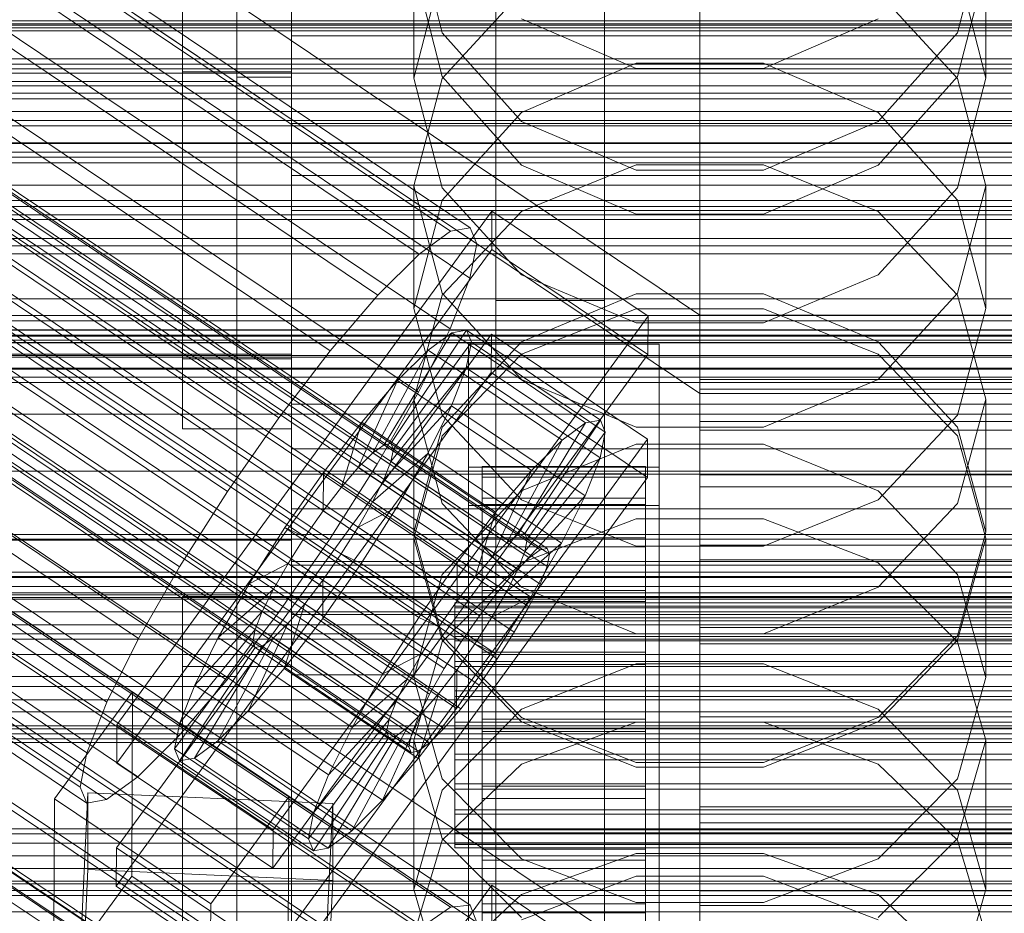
# Model space of a CAD drawing. Header units: millimetres. Extents: x -4395 to 65662, y -65530 to 6847.
# Tile 253 of 256: x -180 to -108, y -34516 to -34450. Entities that reach past the tile are written whole.
import ezdxf

# ---------------------------------------------------------------- set-up
doc = ezdxf.new("R2010")
doc.units = ezdxf.units.MM
for name, color, linetype, lineweight in [('COTAS_O', 1, 'Continuous', 0), ('COTAS_P', 1, 'Continuous', 0), ('frontal_briquetadora', 7, 'Continuous', 0), ('frontal_C01', 7, 'Continuous', 0), ('frontal_C02', 7, 'Continuous', 0), ('frontal_C03', 7, 'Continuous', 0), ('frontal_C04', 7, 'Continuous', 0), ('frontal_mezcladora', 7, 'Continuous', 0), ('frontal_tolva', 7, 'Continuous', 0)]:
    doc.layers.add(name, color=color, linetype=linetype, lineweight=lineweight)
doc.dimstyles.new('R19_100', dxfattribs={"dimtxt": 250, "dimasz": 150, "dimexe": 150, "dimexo": 80, "dimgap": 100, "dimtad": 1, "dimtih": 1, "dimtoh": 1, "dimdsep": 46, "dimcen": 0.09, "dimadec": 0, "dimazin": 0, "dimtfac": 1, "dimtdec": 4, "dimtofl": 0, "dimtmove": 0, "dimatfit": 3, "dimfxl": 1, "dimtolj": 1, "dimtzin": 0, "dimarcsym": 0})

# ---------------------------------------------------------------- blocks, each defined once
blk = doc.blocks.new('DIM_R33_44')
at = {"layer": 'COTAS_P'}
for p, q in [((-150, -32200), (550, -32200)), ((550, -32200), (505, -32350)), ((550, -34800), (550, -32200)), ((550, -32200), (595, -32350)), ((550, -34800), (505, -34650)), ((550, -34800), (595, -34650)), ((-150, -34800), (550, -34800))]:
    blk.add_line(p, q, dxfattribs=at)
blk.add_text('2600 P', height=250, rotation=90, dxfattribs=at).set_placement((450, -33500))
blk = doc.blocks.new('DIM_R33_46')
at = {"layer": 'COTAS_O'}
for p, q in [((-650, -33700), (50, -33700)), ((50, -33700), (5, -33850)), ((50, -34900), (50, -33700)), ((50, -33700), (95, -33850)), ((50, -34900), (5, -34750)), ((50, -34900), (95, -34750)), ((-650, -34900), (50, -34900))]:
    blk.add_line(p, q, dxfattribs=at)
blk.add_text('1200 O', height=250, rotation=90, dxfattribs=at).set_placement((-50, -34300))
blk = doc.blocks.new('DIM_R33_47')
at = {"layer": 'COTAS_O'}
for p, q in [((-650, -34200), (-500, -34155)), ((650, -34200), (500, -34155)), ((-650, -34900), (-650, -34200)), ((-650, -34200), (650, -34200)), ((-650, -34200), (-500, -34245)), ((650, -34200), (500, -34245)), ((650, -34900), (650, -34200))]:
    blk.add_line(p, q, dxfattribs=at)
blk.add_text('1300 O', height=250, dxfattribs=at).set_placement((0, -34100))

msp = doc.modelspace()

# ---------------------------------------------------------------- linework, layer by layer
at = {"layer": 'frontal_briquetadora'}
for p, q in [((-164, -34410.477), (-164, -34454.149)), ((-160, -34454.149), (-160, -34410.477)), ((-160, -34434.477), (-160, -34478.149)), ((-160, -34483.291), (-160, -34439.62)), ((-160, -34450.299), (-160, -34441.272)), ((-160, -34442.962), (-160, -34453.421)), ((-148.92, -34450.901), (-151, -34442.708)), ((-109, -34442.708), (-111.08, -34450.901)), ((-164, -34474.477), (-164, -34444.477)), ((-160, -34474.477), (-160, -34444.477)), ((-151, -34445.996), (-151, -34454.221)), ((-148.92, -34454.101), (-151, -34445.996)), ((-109, -34445.996), (-111.08, -34454.101)), ((-109, -34445.996), (-109, -34454.221)), ((-148.92, -34446.067), (-151, -34454.221)), ((-109, -34454.221), (-111.08, -34446.067)), ((-160, -34447.187), (-160, -34464.816)), ((-160, -34447.745), (-160, -34465.36)), ((-148.92, -34454.234), (-143.093, -34447.906)), ((-116.907, -34447.906), (-111.08, -34454.234)), ((-168, -34474.822), (-168, -34448.619)), ((-168, -34448.619), (-168, -34453.761)), ((-164, -34454.477), (-164, -34448.477)), ((-164, -34492.29), (-164, -34448.619)), ((-160, -34465.903), (-160, -34448.302)), ((-160, -34458.171), (-160, -34448.416)), ((-160, -34448.619), (-160, -34492.29)), ((-160, -34448.619), (-160, -34474.822)), ((-160, -34453.761), (-160, -34448.619)), ((-160, -34464.401), (-160, -34450.299)), ((-143.093, -34449.855), (-134.673, -34453.52)), ((-125.327, -34453.52), (-116.907, -34449.855)), ((-160, -34453.453), (-160, -34450.877)), ((-160, -34450.877), (-160, -34455.143)), ((-143.094, -34457.404), (-148.92, -34450.901)), ((-111.08, -34450.901), (-116.906, -34457.404)), ((-160, -34451.11), (-160, -34483.291)), ((200, -34451.11), (-160, -34451.11)), ((-160, -34451.11), (-160, -34457.538)), ((-134.674, -34453.127), (-143.094, -34456.734)), ((-125.326, -34453.127), (-134.674, -34453.127)), ((-116.906, -34456.734), (-125.326, -34453.127)), ((-168, -34453.761), (-168, -34479.964)), ((-168, -34453.761), (-160, -34453.761)), ((-160, -34453.421), (-160, -34468.481)), ((-160, -34462.48), (-160, -34453.453)), ((-160, -34479.964), (-160, -34453.761)), ((-134.673, -34453.52), (-125.327, -34453.52)), ((-206, -34454.477), (-164, -34454.477)), ((-164, -34454.149), (-164, -34674)), ((-164, -34492.29), (-164, -34454.149)), ((-164, -34454.149), (-160, -34454.149)), ((-160, -34674), (-160, -34454.149)), ((-160, -34454.149), (-160, -34492.29)), ((-151, -34454.221), (-148.92, -34462.278)), ((-151, -34462.125), (-148.92, -34454.234)), ((-143.093, -34460.601), (-148.92, -34454.101)), ((-111.08, -34454.101), (-116.907, -34460.601)), ((-111.08, -34462.278), (-109, -34454.221)), ((-111.08, -34454.234), (-109, -34462.125)), ((-160, -34455.143), (-160, -34465.602)), ((-143.094, -34456.734), (-148.92, -34463.181)), ((-111.08, -34463.18), (-116.906, -34456.734)), ((-160, -34489.719), (-160, -34457.538)), ((-160, -34457.538), (200, -34457.538)), ((-134.674, -34460.988), (-143.094, -34457.404)), ((-116.906, -34457.404), (-125.326, -34460.988)), ((-160, -34472.77), (-160, -34458.171)), ((-134.673, -34460.596), (-143.093, -34464.004)), ((-134.673, -34464.208), (-143.093, -34460.601)), ((-125.326, -34460.988), (-134.674, -34460.988)), ((-125.327, -34460.596), (-134.673, -34460.596)), ((-116.907, -34464.004), (-125.327, -34460.596)), ((-116.907, -34460.601), (-125.327, -34464.208)), ((-160, -34461.368), (-160, -34489.719)), ((200, -34461.368), (-160, -34461.368)), ((-160, -34461.368), (-160, -34463.94)), ((-160, -34476.582), (-160, -34462.48)), ((-151, -34462.125), (-151, -34471.125)), ((-151, -34462.125), (-148.92, -34470.016)), ((-148.92, -34462.278), (-143.094, -34468.668)), ((-116.906, -34468.668), (-111.08, -34462.278)), ((-111.08, -34470.016), (-109, -34462.125)), ((-109, -34462.125), (-109, -34471.125)), ((-148.92, -34463.181), (-151, -34471.125)), ((-109, -34471.125), (-111.08, -34463.18)), ((-160, -34492.29), (-160, -34463.94)), ((-160, -34463.94), (200, -34463.94)), ((-143.093, -34464.004), (-148.92, -34470.145)), ((-111.08, -34470.145), (-116.907, -34464.004)), ((-160, -34481.433), (-160, -34464.401)), ((-160, -34464.816), (-160, -34481.959)), ((-125.327, -34464.208), (-134.673, -34464.208)), ((-160, -34465.36), (-160, -34482.486)), ((-160, -34465.602), (-160, -34480.662)), ((-160, -34483.013), (-160, -34465.903)), ((-160, -34468.481), (-160, -34485.849)), ((-143.094, -34468.668), (-134.674, -34472.188)), ((-125.326, -34472.188), (-116.906, -34468.668)), ((-148.92, -34470.145), (-151, -34477.803)), ((-148.92, -34470.016), (-143.093, -34476.344)), ((-143.094, -34473.572), (-134.674, -34470.06)), ((-134.674, -34470.06), (-125.326, -34470.06)), ((-125.326, -34470.06), (-116.906, -34473.572)), ((-116.907, -34476.344), (-111.08, -34470.016)), ((-109, -34477.803), (-111.08, -34470.145)), ((-148.92, -34478.964), (-151, -34471.125)), ((-143.093, -34474.485), (-134.673, -34471.151)), ((-134.673, -34471.151), (-125.327, -34471.151)), ((-125.327, -34471.151), (-116.907, -34474.485)), ((-109, -34471.125), (-111.08, -34478.964)), ((-160, -34489.991), (-160, -34472.77)), ((-134.674, -34472.188), (-125.326, -34472.188)), ((-148.92, -34479.841), (-143.094, -34473.572)), ((-116.906, -34473.572), (-111.08, -34479.841)), ((-210, -34474.477), (-160, -34474.477)), ((-168, -34479.964), (-168, -34474.822)), ((-168, -34474.822), (-160, -34474.822)), ((-164, -34474.477), (-160, -34474.477)), ((-160, -34474.822), (-160, -34479.964)), ((-148.92, -34480.494), (-143.093, -34474.485)), ((-116.907, -34474.485), (-111.08, -34480.494)), ((-143.093, -34476.344), (-134.673, -34479.856)), ((-125.327, -34479.856), (-116.907, -34476.344)), ((-160, -34493.614), (-160, -34476.582)), ((-151, -34477.803), (-151, -34487.557)), ((-151, -34477.803), (-148.92, -34485.461)), ((-111.08, -34485.461), (-109, -34477.803)), ((-109, -34477.803), (-109, -34487.557)), ((-160, -34478.149), (-160, -34698)), ((200, -34478.149), (-160, -34478.149)), ((-160, -34478.149), (-160, -34483.291)), ((-143.094, -34485.172), (-148.92, -34478.964)), ((-111.08, -34478.964), (-116.906, -34485.172)), ((-168, -34479.964), (-160, -34479.964)), ((-151, -34487.557), (-148.92, -34479.841)), ((-134.673, -34479.856), (-125.327, -34479.856)), ((-111.08, -34479.841), (-109, -34487.557)), ((-160, -34480.662), (-160, -34498.03)), ((-151, -34487.986), (-148.92, -34480.494)), ((-111.08, -34480.494), (-109, -34487.986)), ((-160, -34481.433), (200, -34481.433)), ((-160, -34498.801), (-160, -34481.433)), ((-134.674, -34481.091), (-143.094, -34484.534)), ((-125.326, -34481.091), (-134.674, -34481.091)), ((-116.906, -34484.534), (-125.326, -34481.091)), ((-160, -34481.959), (-160, -34498.57)), ((-160, -34482.486), (-160, -34499.08)), ((-160, -34499.589), (-160, -34483.013)), ((-160, -34703.142), (-160, -34483.291)), ((-160, -34483.291), (200, -34483.291)), ((-160, -34483.291), (-160, -34691.652)), ((-160, -34483.291), (-160, -34489.719)), ((-143.094, -34484.534), (-148.92, -34490.676)), ((-111.08, -34490.676), (-116.906, -34484.534)), ((-148.92, -34485.461), (-143.093, -34491.602)), ((-134.674, -34488.588), (-143.094, -34485.172)), ((-116.906, -34485.172), (-125.326, -34488.588)), ((-116.907, -34491.602), (-111.08, -34485.461)), ((-160, -34485.849), (200, -34485.849)), ((-160, -34485.849), (-160, -34502.881)), ((-143.093, -34489.803), (-134.673, -34486.586)), ((-134.673, -34486.586), (-125.327, -34486.586)), ((-125.327, -34486.586), (-116.907, -34489.803)), ((-148.92, -34495.158), (-151, -34487.557)), ((-109, -34487.557), (-111.08, -34495.158)), ((-210, -34488.149), (-160, -34488.149)), ((-164, -34488.149), (-160, -34488.149)), ((-164, -34518.149), (-164, -34488.149)), ((-160, -34518.149), (-160, -34488.149)), ((-151, -34487.986), (-151, -34498.23)), ((-148.92, -34495.478), (-151, -34487.986)), ((-125.326, -34488.588), (-134.674, -34488.588)), ((-109, -34487.986), (-111.08, -34495.478)), ((-109, -34487.986), (-109, -34498.23)), ((-160, -34698.08), (-160, -34489.719)), ((-160, -34489.719), (200, -34489.719)), ((-160, -34489.719), (-160, -34692.717)), ((-160, -34489.719), (-160, -34492.29)), ((-160, -34489.991), (200, -34489.991)), ((-160, -34489.991), (-160, -34507.212)), ((-148.92, -34495.6), (-143.093, -34489.803)), ((-116.907, -34489.803), (-111.08, -34495.6)), ((-148.92, -34490.676), (-151, -34498.23)), ((-109, -34498.23), (-111.08, -34490.676)), ((-206, -34492.149), (-164, -34492.149)), ((-168, -34689.16), (-168, -34492.29)), ((-168, -34492.29), (-168, -34497.432)), ((-160, -34492.29), (-168, -34492.29)), ((-164, -34498.149), (-164, -34492.149)), ((-164, -34695.288), (-164, -34492.29)), ((-160, -34492.29), (-164, -34492.29)), ((-160, -34695.288), (-160, -34492.29)), ((-160, -34492.29), (200, -34492.29)), ((-160, -34492.29), (-160, -34689.16)), ((-160, -34497.432), (-160, -34492.29)), ((-143.093, -34491.602), (-134.673, -34495.01)), ((-125.327, -34495.01), (-116.907, -34491.602)), ((-160, -34493.614), (200, -34493.614)), ((-160, -34510.982), (-160, -34493.614)), ((-143.094, -34501.17), (-148.92, -34495.158)), ((-134.673, -34495.01), (-125.327, -34495.01)), ((-111.08, -34495.158), (-116.906, -34501.17)), ((-151, -34502.829), (-148.92, -34495.6)), ((-143.093, -34501.486), (-148.92, -34495.478)), ((-111.08, -34495.478), (-116.907, -34501.486)), ((-111.08, -34495.6), (-109, -34502.829)), ((-134.674, -34497.219), (-143.094, -34500.552)), ((-125.326, -34497.219), (-134.674, -34497.219)), ((-116.906, -34500.552), (-125.326, -34497.219)), ((-168, -34497.432), (-168, -34694.302)), ((-168, -34497.432), (-160, -34497.432)), ((-160, -34694.302), (-160, -34497.432)), ((-160, -34498.03), (200, -34498.03)), ((-160, -34498.03), (-160, -34515.062)), ((-206, -34498.149), (-164, -34498.149)), ((-160, -34498.57), (-160, -34514.607)), ((-160, -34513.861), (-160, -34498.801)), ((-151, -34498.23), (-148.92, -34505.662)), ((-111.08, -34505.662), (-109, -34498.23)), ((-160, -34499.08), (-160, -34515.099)), ((-160, -34515.589), (-160, -34499.589)), ((-143.094, -34500.552), (-148.92, -34506.493)), ((-111.08, -34506.493), (-116.906, -34500.552)), ((-134.674, -34504.474), (-143.094, -34501.17)), ((-134.673, -34504.82), (-143.093, -34501.486)), ((-134.673, -34501.512), (-143.093, -34504.604)), ((-125.327, -34501.512), (-134.673, -34501.512)), ((-116.907, -34501.486), (-125.327, -34504.82)), ((-116.907, -34504.604), (-125.327, -34501.512)), ((-116.906, -34501.17), (-125.326, -34504.474)), ((-160, -34502.881), (-160, -34516.984)), ((-151, -34502.829), (-151, -34513.787)), ((-151, -34502.829), (-148.92, -34510.058)), ((-111.08, -34510.058), (-109, -34502.829)), ((-109, -34502.829), (-109, -34513.787)), ((-125.326, -34504.474), (-134.674, -34504.474)), ((-143.093, -34504.604), (-148.92, -34510.176)), ((-125.327, -34504.82), (-134.673, -34504.82)), ((-111.08, -34510.176), (-116.907, -34504.604)), ((-148.92, -34505.662), (-143.094, -34511.534)), ((-116.906, -34511.534), (-111.08, -34505.662)), ((-148.92, -34506.493), (-151, -34513.787)), ((-109, -34513.787), (-111.08, -34506.493)), ((-160, -34507.212), (-160, -34521.811)), ((-148.92, -34510.176), (-151, -34517.123)), ((-148.92, -34510.058), (-143.093, -34515.855)), ((-116.907, -34515.855), (-111.08, -34510.058)), ((-109, -34517.123), (-111.08, -34510.176)), ((-160, -34526.043), (-160, -34510.982)), ((-143.094, -34511.534), (-134.674, -34514.76)), ((-143.093, -34514.166), (-134.673, -34511.161)), ((-134.673, -34511.161), (-125.327, -34511.161)), ((-125.327, -34511.161), (-116.907, -34514.166)), ((-125.326, -34514.76), (-116.906, -34511.534)), ((-143.094, -34516.027), (-134.674, -34512.811)), ((-134.674, -34512.811), (-125.326, -34512.811)), ((-125.326, -34512.811), (-116.906, -34516.027)), ((-160, -34524.321), (-160, -34513.861)), ((-148.92, -34520.952), (-151, -34513.787)), ((-109, -34513.787), (-111.08, -34520.952)), ((-160, -34514.607), (-160, -34530.029)), ((-148.92, -34519.58), (-143.093, -34514.166)), ((-116.907, -34514.166), (-111.08, -34519.58)), ((-160, -34515.062), (-160, -34529.165)), ((-160, -34515.099), (-160, -34530.501)), ((-134.674, -34514.76), (-125.326, -34514.76))]:
    msp.add_line(p, q, dxfattribs=at)
at = {"layer": 'frontal_C01'}
for p, q in [((-130, -34471.612), (-130, -34196.607)), ((-130, -34202.366), (-130, -34477.371)), ((-332.629, -34341.595), (-148.32, -34465.464)), ((-331.181, -34341.33), (-146.872, -34465.2)), ((-330.692, -34342.506), (-146.383, -34466.375)), ((-334.938, -34343.281), (-150.629, -34467.151)), ((-355.53, -34345.158), (-141.731, -34488.847)), ((-355.017, -34345.064), (-141.218, -34488.753)), ((-354.844, -34345.481), (-141.045, -34489.169)), ((-331.197, -34345.041), (-146.887, -34468.911)), ((-356.348, -34345.756), (-142.549, -34489.444)), ((-357.415, -34346.817), (-143.617, -34490.505)), ((-355.022, -34346.379), (-141.224, -34490.068)), ((-337.95, -34346.275), (-153.641, -34470.144)), ((-355.541, -34347.698), (-141.742, -34491.387)), ((-358.659, -34348.268), (-144.861, -34491.956)), ((-332.659, -34348.764), (-148.35, -34472.633)), ((-356.363, -34349.348), (-142.565, -34493.037)), ((-146.196, -34493.7), (-359.995, -34350.012)), ((-341.461, -34350.372), (-157.152, -34474.241)), ((-357.434, -34351.216), (-143.635, -34494.905)), ((-361.332, -34351.928), (-147.533, -34495.617)), ((-358.68, -34353.176), (-144.881, -34496.864)), ((-334.981, -34353.42), (-150.672, -34477.289)), ((-362.578, -34353.887), (-148.779, -34497.576)), ((-360.017, -34355.092), (-146.218, -34498.781)), ((-160.922, -34479.161), (-345.231, -34355.292)), ((-363.648, -34355.756), (-149.85, -34499.444)), ((-361.352, -34356.836), (-147.554, -34500.524)), ((-364.471, -34357.405), (-150.672, -34501.094)), ((-362.596, -34358.287), (-148.798, -34501.976)), ((-364.989, -34358.724), (-151.191, -34502.413)), ((-338.003, -34358.692), (-153.694, -34482.562)), ((-365.168, -34359.623), (-151.369, -34503.311)), ((-364.482, -34359.946), (-150.683, -34503.634)), ((-363.664, -34359.348), (-149.865, -34503.036)), ((-364.995, -34360.039), (-151.196, -34503.728)), ((-349.002, -34360.701), (-164.693, -34484.571)), ((-341.52, -34364.222), (-157.211, -34488.091)), ((-352.519, -34366.23), (-168.21, -34490.1)), ((-345.291, -34369.631), (-160.982, -34493.5)), ((-355.541, -34371.503), (-171.232, -34495.372)), ((-349.061, -34374.551), (-164.752, -34498.421)), ((-357.863, -34376.159), (-173.554, -34500.028)), ((-352.572, -34378.648), (-168.263, -34502.517)), ((-359.326, -34379.882), (-175.016, -34503.751)), ((-355.584, -34381.642), (-171.275, -34505.511)), ((-359.83, -34382.417), (-175.521, -34506.286)), ((-359.341, -34383.593), (-175.032, -34507.462)), ((-357.893, -34383.328), (-173.584, -34507.197)), ((-130, -34471.612), (-228.298, -34405.548)), ((-228.298, -34411.307), (-130, -34477.371)), ((-172.809, -34501.696), (-145.277, -34463.985)), ((-145.289, -34466.808), (-145.277, -34463.985)), ((-145.277, -34463.985), (-133.809, -34471.692)), ((-150.629, -34467.151), (-148.32, -34465.464)), ((-148.32, -34465.464), (-146.872, -34465.2)), ((-146.872, -34465.2), (-146.383, -34466.375)), ((-145.289, -34466.808), (-172.821, -34504.519)), ((-146.383, -34466.375), (-146.887, -34468.911)), ((-133.821, -34474.515), (-145.289, -34466.808)), ((-153.641, -34470.144), (-150.629, -34467.151)), ((-146.887, -34468.911), (-148.35, -34472.633)), ((-157.152, -34474.241), (-153.641, -34470.144)), ((-133.809, -34471.692), (-161.341, -34509.404)), ((-133.809, -34471.692), (-133.821, -34474.515)), ((-130, -34746.617), (-130, -34471.612)), ((0, -34471.612), (-130, -34471.612)), ((-152.686, -34481.045), (-147.143, -34472.726)), ((-148.35, -34472.633), (-150.672, -34477.289)), ((-147.143, -34472.726), (-148.226, -34472.924)), ((-147.143, -34472.726), (-137.313, -34479.332)), ((-146.777, -34473.605), (-147.143, -34472.726)), ((-172.847, -34510.728), (-145.315, -34473.017)), ((-153.199, -34481.139), (-148.226, -34472.924)), ((-148.226, -34472.924), (-149.953, -34474.185)), ((-148.226, -34472.924), (-138.396, -34479.53)), ((-145.327, -34475.84), (-145.315, -34473.017)), ((-145.315, -34473.017), (-133.847, -34480.725)), ((-154.017, -34481.737), (-149.953, -34474.185)), ((-152.513, -34481.462), (-146.777, -34473.605)), ((-149.953, -34474.185), (-152.207, -34476.425)), ((-149.953, -34474.185), (-140.123, -34480.792)), ((-147.155, -34475.502), (-146.777, -34473.605)), ((-147, -34476.569), (-147, -34473.746)), ((-147, -34473.746), (-133, -34473.746)), ((-147, -34519.794), (-147, -34473.746)), ((-146.777, -34473.605), (-136.948, -34480.212)), ((-133, -34473.746), (-133, -34476.569)), ((-133, -34473.746), (-133, -34519.794)), ((-161.353, -34512.226), (-133.821, -34474.515)), ((-160.922, -34479.161), (-157.152, -34474.241)), ((-152.692, -34482.36), (-147.155, -34475.502)), ((-148.249, -34478.287), (-147.155, -34475.502)), ((-147.155, -34475.502), (-137.325, -34482.108)), ((-145.327, -34475.84), (-172.859, -34513.551)), ((-133.859, -34483.547), (-145.327, -34475.84)), ((-130, -34477.371), (-130, -34476.346)), ((-130, -34476.346), (-130, -34477.051)), ((-130, -34476.346), (130, -34476.346)), ((-155.085, -34482.797), (-152.207, -34476.425)), ((-152.207, -34476.425), (-154.833, -34479.489)), ((-152.207, -34476.425), (-142.377, -34483.031)), ((-133, -34476.569), (-147, -34476.569)), ((-147, -34476.569), (-147, -34522.617)), ((-133, -34522.617), (-133, -34476.569)), ((-130, -34477.051), (-130, -34479.438)), ((-130, -34477.051), (130, -34477.051)), ((-150.672, -34477.289), (-153.694, -34482.562)), ((-130, -34477.371), (-130, -34752.376)), ((-130, -34477.371), (0, -34477.371)), ((-130, -34480.057), (-130, -34477.371)), ((-130, -34477.371), (130, -34477.371)), ((-153.21, -34483.679), (-148.249, -34478.287)), ((-149.985, -34481.77), (-148.249, -34478.287)), ((-148.249, -34478.287), (-138.419, -34484.893)), ((-164.693, -34484.571), (-160.922, -34479.161)), ((-154.833, -34479.489), (-157.653, -34483.17)), ((-156.329, -34484.249), (-154.833, -34479.489)), ((-154.833, -34479.489), (-145.003, -34486.096)), ((-138.396, -34479.53), (-143.369, -34487.746)), ((-137.313, -34479.332), (-142.856, -34487.652)), ((-140.123, -34480.792), (-138.396, -34479.53)), ((-138.396, -34479.53), (-137.313, -34479.332)), ((-137.313, -34479.332), (-136.948, -34480.212)), ((-130, -34479.438), (-130, -34483.346)), ((-130, -34479.438), (130, -34479.438)), ((-133.847, -34480.725), (-161.379, -34518.436)), ((-136.948, -34480.212), (-142.683, -34488.068)), ((-136.948, -34480.212), (-137.325, -34482.108)), ((-133.847, -34480.725), (-133.859, -34483.547)), ((-130, -34484.22), (-130, -34480.057)), ((-130, -34480.057), (130, -34480.057)), ((-154.017, -34481.737), (-153.199, -34481.139)), ((-153.199, -34481.139), (-152.686, -34481.045)), ((-143.369, -34487.746), (-153.199, -34481.139)), ((-142.856, -34487.652), (-152.686, -34481.045)), ((-152.686, -34481.045), (-152.513, -34481.462)), ((-140.123, -34480.792), (-144.188, -34488.343)), ((-142.377, -34483.031), (-140.123, -34480.792)), ((-155.085, -34482.797), (-154.017, -34481.737)), ((-154.033, -34485.329), (-149.985, -34481.77)), ((-144.188, -34488.343), (-154.017, -34481.737)), ((-152.513, -34481.462), (-152.692, -34482.36)), ((-142.683, -34488.068), (-152.513, -34481.462)), ((-152.246, -34485.713), (-149.985, -34481.77)), ((-149.985, -34481.77), (-140.156, -34488.376)), ((-137.325, -34482.108), (-142.862, -34488.967)), ((-137.325, -34482.108), (-138.419, -34484.893)), ((-153.694, -34482.562), (-157.211, -34488.091)), ((-156.329, -34484.249), (-155.085, -34482.797)), ((-145.255, -34489.404), (-155.085, -34482.797)), ((-152.692, -34482.36), (-153.21, -34483.679)), ((-142.862, -34488.967), (-152.692, -34482.36)), ((-147, -34485.601), (-147, -34482.778)), ((-147, -34482.778), (-133, -34482.778)), ((-147, -34528.826), (-147, -34482.778)), ((-146, -34492.741), (-146, -34482.744)), ((-146, -34482.744), (-146, -34483.271)), ((-146, -34482.744), (-134, -34482.744)), ((-146, -34483.511), (-146, -34482.744)), ((-134, -34483.271), (-134, -34482.744)), ((-134, -34482.744), (-134, -34492.741)), ((-134, -34482.744), (-134, -34483.511)), ((-133, -34482.778), (-133, -34485.601)), ((-133, -34482.778), (-133, -34528.826)), ((-161.391, -34521.258), (-133.859, -34483.547)), ((-157.653, -34483.17), (-160.474, -34487.216)), ((-157.653, -34483.17), (-157.665, -34485.993)), ((-147.823, -34489.776), (-157.653, -34483.17)), ((-146, -34492.991), (-146, -34483.271)), ((-146, -34483.271), (-146, -34485.057)), ((-146, -34483.271), (-134, -34483.271)), ((-146, -34493.104), (-146, -34483.511)), ((-146, -34483.511), (-134, -34483.511)), ((-146, -34485.52), (-146, -34483.511)), ((-142.377, -34483.031), (-145.255, -34489.404)), ((-145.003, -34486.096), (-142.377, -34483.031)), ((-134, -34485.057), (-134, -34483.271)), ((-134, -34483.271), (-134, -34492.991)), ((-134, -34483.511), (-134, -34493.104)), ((-134, -34483.511), (-134, -34485.52)), ((-130, -34483.346), (-130, -34488.506)), ((-130, -34483.346), (130, -34483.346)), ((-157.665, -34485.993), (-156.329, -34484.249)), ((-146.499, -34490.855), (-156.329, -34484.249)), ((-153.21, -34483.679), (-154.033, -34485.329)), ((-143.38, -34490.286), (-153.21, -34483.679)), ((-130, -34489.577), (-130, -34484.22)), ((-130, -34484.22), (130, -34484.22)), ((-168.21, -34490.1), (-164.693, -34484.571)), ((-146, -34493.837), (-146, -34485.057)), ((-146, -34485.057), (-146, -34487.98)), ((-146, -34485.057), (-134, -34485.057)), ((-138.419, -34484.893), (-143.38, -34490.286)), ((-138.419, -34484.893), (-140.156, -34488.376)), ((-134, -34487.98), (-134, -34485.057)), ((-134, -34485.057), (-134, -34493.837)), ((-154.033, -34485.329), (-155.103, -34487.197)), ((-155.103, -34487.197), (-152.246, -34485.713)), ((-154.877, -34489.849), (-152.246, -34485.713)), ((-144.203, -34491.936), (-154.033, -34485.329)), ((-152.246, -34485.713), (-142.416, -34492.32)), ((-133, -34485.601), (-147, -34485.601)), ((-147, -34485.601), (-147, -34531.649)), ((-146, -34494.056), (-146, -34485.52)), ((-146, -34485.52), (-134, -34485.52)), ((-146, -34488.634), (-146, -34485.52)), ((-134, -34485.52), (-134, -34494.056)), ((-134, -34485.52), (-134, -34488.634)), ((-133, -34531.649), (-133, -34485.601)), ((-159.001, -34487.909), (-157.665, -34485.993)), ((-157.665, -34485.993), (-147.835, -34492.599)), ((-147.823, -34489.776), (-145.003, -34486.096)), ((-145.003, -34486.096), (-146.499, -34490.855)), ((-160.474, -34487.216), (-163.105, -34491.352)), ((-159.001, -34487.909), (-160.474, -34487.216)), ((-160.474, -34487.216), (-150.644, -34493.823)), ((-155.103, -34487.197), (-156.35, -34489.156)), ((-145.274, -34493.804), (-155.103, -34487.197)), ((-160.247, -34489.868), (-159.001, -34487.909)), ((-149.171, -34494.516), (-159.001, -34487.909)), ((-143.369, -34487.746), (-144.188, -34488.343)), ((-142.856, -34487.652), (-143.369, -34487.746)), ((-142.683, -34488.068), (-142.856, -34487.652)), ((-157.211, -34488.091), (-160.982, -34493.5)), ((-146, -34495.221), (-146, -34487.98)), ((-146, -34487.98), (-146, -34491.84)), ((-146, -34487.98), (-134, -34487.98)), ((-146, -34495.531), (-146, -34488.634)), ((-146, -34488.634), (-134, -34488.634)), ((-146, -34492.641), (-146, -34488.634)), ((-144.188, -34488.343), (-145.255, -34489.404)), ((-140.156, -34488.376), (-144.203, -34491.936)), ((-142.862, -34488.967), (-142.683, -34488.068)), ((-140.156, -34488.376), (-142.416, -34492.32)), ((-134, -34491.84), (-134, -34487.98)), ((-134, -34487.98), (-134, -34495.221)), ((-134, -34488.634), (-134, -34495.531)), ((-134, -34488.634), (-134, -34492.641)), ((-130, -34488.506), (-130, -34494.569)), ((-130, -34488.506), (130, -34488.506)), ((-156.35, -34489.156), (-157.686, -34491.073)), ((-156.35, -34489.156), (-154.877, -34489.849)), ((-146.52, -34495.763), (-156.35, -34489.156)), ((-145.255, -34489.404), (-146.499, -34490.855)), ((-143.38, -34490.286), (-142.862, -34488.967)), ((-142.549, -34489.444), (-141.731, -34488.847)), ((-141.731, -34488.847), (-141.218, -34488.753)), ((-141.045, -34489.169), (-141.224, -34490.068)), ((-141.218, -34488.753), (-141.045, -34489.169)), ((-171.232, -34495.372), (-168.21, -34490.1)), ((-160.247, -34489.868), (-163.105, -34491.352)), ((-161.318, -34491.736), (-160.247, -34489.868)), ((-150.417, -34496.475), (-160.247, -34489.868)), ((-157.698, -34493.896), (-154.877, -34489.849)), ((-154.877, -34489.849), (-145.047, -34496.456)), ((-150.644, -34493.823), (-147.823, -34489.776)), ((-147.835, -34492.599), (-147.823, -34489.776)), ((-143.617, -34490.505), (-142.549, -34489.444)), ((-141.224, -34490.068), (-141.742, -34491.387)), ((-130, -34495.763), (-130, -34489.577)), ((-130, -34489.577), (130, -34489.577)), ((-144.861, -34491.956), (-143.617, -34490.505)), ((-144.203, -34491.936), (-143.38, -34490.286)), ((-163.105, -34491.352), (-165.365, -34495.296)), ((-163.105, -34491.352), (-153.275, -34497.959)), ((-157.686, -34491.073), (-159.022, -34492.817)), ((-157.686, -34491.073), (-157.698, -34493.896)), ((-147.856, -34497.679), (-157.686, -34491.073)), ((-146.499, -34490.855), (-147.835, -34492.599)), ((-141.742, -34491.387), (-142.565, -34493.037)), ((-161.318, -34491.736), (-165.365, -34495.296)), ((-162.14, -34493.386), (-161.318, -34491.736)), ((-151.488, -34498.343), (-161.318, -34491.736)), ((-146.196, -34493.7), (-144.861, -34491.956)), ((-146, -34497.05), (-146, -34491.84)), ((-146, -34491.84), (-146, -34496.375)), ((-146, -34491.84), (-134, -34491.84)), ((-145.274, -34493.804), (-144.203, -34491.936)), ((-134, -34496.375), (-134, -34491.84)), ((-134, -34491.84), (-134, -34497.05)), ((-159.022, -34492.817), (-160.518, -34497.576)), ((-159.022, -34492.817), (-160.266, -34494.268)), ((-149.192, -34499.423), (-159.022, -34492.817)), ((-147.835, -34492.599), (-149.171, -34494.516)), ((-148, -34493.104), (-148, -34492.741)), ((-148, -34492.741), (-148, -34492.991)), ((-148, -34492.741), (148, -34492.741)), ((-148, -34492.991), (-148, -34493.837)), ((-148, -34492.991), (148, -34492.991)), ((-146, -34497.429), (-146, -34492.641)), ((-146, -34492.641), (-134, -34492.641)), ((-146, -34497.269), (-146, -34492.641)), ((-146, -34492.991), (-146, -34492.741)), ((-134, -34492.741), (-146, -34492.741)), ((-146, -34492.741), (-146, -34493.104)), ((-146, -34493.837), (-146, -34492.991)), ((-134, -34492.991), (-146, -34492.991)), ((-142.416, -34492.32), (-145.274, -34493.804)), ((-142.416, -34492.32), (-145.047, -34496.456)), ((-134, -34492.641), (-134, -34497.429)), ((-134, -34492.641), (-134, -34497.269)), ((-134, -34492.741), (-134, -34492.991)), ((-134, -34493.104), (-134, -34492.741)), ((-134, -34492.991), (-134, -34493.837)), ((-162.14, -34493.386), (-167.102, -34498.779)), ((-160.982, -34493.5), (-164.752, -34498.421)), ((-162.659, -34494.705), (-162.14, -34493.386)), ((-152.311, -34499.993), (-162.14, -34493.386)), ((-148, -34494.056), (-148, -34493.104)), ((-148, -34493.104), (148, -34493.104)), ((-147.533, -34495.617), (-146.196, -34493.7)), ((-134, -34493.104), (-146, -34493.104)), ((-146, -34493.104), (-146, -34494.056)), ((-142.565, -34493.037), (-143.635, -34494.905)), ((-134, -34494.056), (-134, -34493.104)), ((-160.266, -34494.268), (-163.144, -34500.641)), ((-160.266, -34494.268), (-161.333, -34495.329)), ((-160.518, -34497.576), (-157.698, -34493.896)), ((-150.436, -34500.875), (-160.266, -34494.268)), ((-157.698, -34493.896), (-147.868, -34500.502)), ((-153.275, -34497.959), (-150.644, -34493.823)), ((-150.644, -34493.823), (-149.171, -34494.516)), ((-148, -34493.837), (-148, -34495.221)), ((-148, -34493.837), (148, -34493.837)), ((-148, -34495.531), (-148, -34494.056)), ((-148, -34494.056), (148, -34494.056)), ((-146.52, -34495.763), (-145.274, -34493.804)), ((-146, -34495.221), (-146, -34493.837)), ((-134, -34493.837), (-146, -34493.837)), ((-134, -34494.056), (-146, -34494.056)), ((-146, -34494.056), (-146, -34495.531)), ((-134, -34493.837), (-134, -34495.221)), ((-134, -34495.531), (-134, -34494.056)), ((-162.659, -34494.705), (-168.196, -34501.564)), ((-162.837, -34495.604), (-162.659, -34494.705)), ((-152.829, -34501.312), (-162.659, -34494.705)), ((-149.171, -34494.516), (-150.417, -34496.475)), ((-143.635, -34494.905), (-144.881, -34496.864)), ((-130, -34494.569), (-130, -34501.12)), ((130, -34494.569), (-130, -34494.569)), ((-173.554, -34500.028), (-171.232, -34495.372)), ((-162.837, -34495.604), (-168.573, -34503.46)), ((-165.365, -34495.296), (-167.102, -34498.779)), ((-161.333, -34495.329), (-165.397, -34502.88)), ((-165.365, -34495.296), (-155.535, -34501.902)), ((-162.664, -34496.02), (-162.837, -34495.604)), ((-153.008, -34502.21), (-162.837, -34495.604)), ((-161.333, -34495.329), (-162.151, -34495.927)), ((-151.503, -34501.935), (-161.333, -34495.329)), ((-148.779, -34497.576), (-147.533, -34495.617)), ((-148, -34495.221), (-148, -34497.05)), ((-148, -34495.221), (148, -34495.221)), ((-148, -34497.429), (-148, -34495.531)), ((-148, -34495.531), (148, -34495.531)), ((-147.856, -34497.679), (-146.52, -34495.763)), ((-145.047, -34496.456), (-146.52, -34495.763)), ((-146, -34497.05), (-146, -34495.221)), ((-134, -34495.221), (-146, -34495.221)), ((-134, -34495.531), (-146, -34495.531)), ((-146, -34495.531), (-146, -34497.429)), ((-134, -34495.221), (-134, -34497.05)), ((-134, -34497.429), (-134, -34495.531)), ((-130, -34502.356), (-130, -34495.763)), ((-130, -34495.763), (130, -34495.763)), ((-162.664, -34496.02), (-168.208, -34504.34)), ((-162.151, -34495.927), (-167.125, -34504.142)), ((-162.151, -34495.927), (-162.664, -34496.02)), ((-152.835, -34502.627), (-162.664, -34496.02)), ((-152.321, -34502.533), (-162.151, -34495.927)), ((-153.275, -34497.959), (-150.417, -34496.475)), ((-150.417, -34496.475), (-151.488, -34498.343)), ((-145.047, -34496.456), (-147.868, -34500.502)), ((-146, -34496.375), (-146, -34499.198)), ((-134, -34496.375), (-146, -34496.375)), ((-146, -34496.375), (-146, -34501.276)), ((-134, -34499.198), (-134, -34496.375)), ((-134, -34501.276), (-134, -34496.375)), ((-148, -34497.05), (-148, -34499.198)), ((-148, -34497.05), (148, -34497.05)), ((-144.881, -34496.864), (-146.218, -34498.781)), ((-146, -34499.198), (-146, -34497.05)), ((-134, -34497.05), (-146, -34497.05)), ((-146, -34499.621), (-146, -34497.269)), ((-146, -34497.269), (-134, -34497.269)), ((-146, -34502.201), (-146, -34497.269)), ((-134, -34497.05), (-134, -34499.198)), ((-134, -34497.269), (-134, -34499.621)), ((-134, -34497.269), (-134, -34502.201)), ((-163.144, -34500.641), (-160.518, -34497.576)), ((-160.518, -34497.576), (-150.688, -34504.183)), ((-155.535, -34501.902), (-153.275, -34497.959)), ((-149.85, -34499.444), (-148.779, -34497.576)), ((-149.192, -34499.423), (-147.856, -34497.679)), ((-148, -34499.621), (-148, -34497.429)), ((-148, -34497.429), (148, -34497.429)), ((-147.868, -34500.502), (-147.856, -34497.679)), ((-134, -34497.429), (-146, -34497.429)), ((-146, -34497.429), (-146, -34499.621)), ((-134, -34499.621), (-134, -34497.429)), ((-164.752, -34498.421), (-168.263, -34502.517)), ((-167.102, -34498.779), (-168.196, -34501.564)), ((-167.102, -34498.779), (-157.272, -34505.385)), ((-155.535, -34501.902), (-151.488, -34498.343)), ((-151.488, -34498.343), (-152.311, -34499.993)), ((-146.218, -34498.781), (-147.554, -34500.524)), ((-177.394, -34507.135), (-171.658, -34499.278)), ((-171.715, -34512.826), (-171.658, -34499.278)), ((-171.658, -34499.278), (-160.19, -34506.986)), ((-150.688, -34504.183), (-149.192, -34499.423)), ((-150.672, -34501.094), (-149.85, -34499.444)), ((-150.436, -34500.875), (-149.192, -34499.423)), ((-148, -34499.198), (-148, -34501.519)), ((148, -34499.198), (-148, -34499.198)), ((-146, -34499.198), (-134, -34499.198)), ((-146, -34501.519), (-146, -34499.198)), ((-134, -34499.198), (-134, -34501.519)), ((-175.016, -34503.751), (-173.554, -34500.028)), ((-157.272, -34505.385), (-152.311, -34499.993)), ((-152.311, -34499.993), (-152.829, -34501.312)), ((-148, -34501.957), (-148, -34499.621)), ((-148, -34499.621), (148, -34499.621)), ((-134, -34499.621), (-146, -34499.621)), ((-146, -34499.621), (-146, -34501.957)), ((-134, -34501.957), (-134, -34499.621)), ((-165.397, -34502.88), (-163.144, -34500.641)), ((-163.144, -34500.641), (-153.314, -34507.247)), ((-153.314, -34507.247), (-150.436, -34500.875)), ((-151.503, -34501.935), (-150.436, -34500.875)), ((-147.868, -34500.502), (-150.688, -34504.183)), ((-147.554, -34500.524), (-148.798, -34501.976)), ((-172.809, -34501.696), (-172.821, -34504.519)), ((-161.341, -34509.404), (-172.809, -34501.696)), ((-168.196, -34501.564), (-168.573, -34503.46)), ((-168.196, -34501.564), (-158.366, -34508.17)), ((-158.366, -34508.17), (-152.829, -34501.312)), ((-152.829, -34501.312), (-153.008, -34502.21)), ((-151.191, -34502.413), (-150.672, -34501.094)), ((-148, -34501.519), (-148, -34503.855)), ((-148, -34501.519), (148, -34501.519)), ((-146, -34501.519), (-146, -34501.276)), ((-146, -34501.276), (-146, -34506.208)), ((-146, -34501.276), (-134, -34501.276)), ((-146, -34503.855), (-146, -34501.519)), ((-134, -34501.519), (-146, -34501.519)), ((-134, -34506.208), (-134, -34501.276)), ((-134, -34501.276), (-134, -34501.519)), ((-134, -34501.519), (-134, -34503.855)), ((-130, -34501.12), (-130, -34507.713)), ((-130, -34501.12), (130, -34501.12)), ((-158.743, -34510.067), (-153.008, -34502.21)), ((-157.272, -34505.385), (-155.535, -34501.902)), ((-155.567, -34509.487), (-151.503, -34501.935)), ((-153.008, -34502.21), (-152.835, -34502.627)), ((-152.321, -34502.533), (-151.503, -34501.935)), ((-151.369, -34503.311), (-151.191, -34502.413)), ((-148.798, -34501.976), (-149.865, -34503.036)), ((-148, -34504.278), (-148, -34501.957)), ((-148, -34501.957), (148, -34501.957)), ((-146, -34501.957), (-146, -34502.201)), ((-134, -34501.957), (-146, -34501.957)), ((-146, -34501.957), (-146, -34504.278)), ((-146, -34502.201), (-134, -34502.201)), ((-146, -34507.101), (-146, -34502.201)), ((-134, -34502.201), (-134, -34501.957)), ((-134, -34504.278), (-134, -34501.957)), ((-134, -34502.201), (-134, -34507.101)), ((-130, -34508.907), (-130, -34502.356)), ((-130, -34502.356), (130, -34502.356)), ((-168.263, -34502.517), (-171.275, -34505.511)), ((-167.125, -34504.142), (-165.397, -34502.88)), ((-165.397, -34502.88), (-155.567, -34509.487)), ((-158.378, -34510.946), (-152.835, -34502.627)), ((-157.295, -34510.748), (-152.321, -34502.533)), ((-152.835, -34502.627), (-152.321, -34502.533)), ((-149.865, -34503.036), (-150.683, -34503.634)), ((-175.521, -34506.286), (-175.016, -34503.751)), ((-168.573, -34503.46), (-168.208, -34504.34)), ((-168.573, -34503.46), (-158.743, -34510.067)), ((-151.196, -34503.728), (-151.369, -34503.311)), ((-150.683, -34503.634), (-151.196, -34503.728)), ((-148, -34503.855), (-148, -34506.047)), ((-148, -34503.855), (148, -34503.855)), ((-146, -34506.047), (-146, -34503.855)), ((-146, -34503.855), (-146, -34506.208)), ((-134, -34503.855), (-146, -34503.855)), ((-134, -34506.208), (-134, -34503.855)), ((-134, -34503.855), (-134, -34506.047)), ((-172.821, -34504.519), (-161.353, -34512.226)), ((-168.208, -34504.34), (-167.125, -34504.142)), ((-168.208, -34504.34), (-158.378, -34510.946)), ((-167.125, -34504.142), (-157.295, -34510.748)), ((-150.688, -34504.183), (-153.314, -34507.247)), ((-148, -34506.427), (-148, -34504.278)), ((-148, -34504.278), (148, -34504.278)), ((-146, -34504.278), (-146, -34507.101)), ((-134, -34504.278), (-146, -34504.278)), ((-146, -34504.278), (-146, -34506.427)), ((-134, -34507.101), (-134, -34504.278)), ((-134, -34506.427), (-134, -34504.278)), ((-171.275, -34505.511), (-173.584, -34507.197)), ((-158.366, -34508.17), (-157.272, -34505.385)), ((-177.811, -34566.248), (-174.943, -34506.685)), ((-175.032, -34507.462), (-175.521, -34506.286)), ((-174.943, -34512.331), (-174.943, -34506.685)), ((-174.943, -34506.685), (-156.962, -34507.481)), ((-148, -34506.047), (-148, -34507.945)), ((-148, -34506.047), (148, -34506.047)), ((-148, -34508.255), (-148, -34506.427)), ((-148, -34506.427), (148, -34506.427)), ((-146, -34507.945), (-146, -34506.047)), ((-146, -34506.047), (-146, -34510.835)), ((-134, -34506.047), (-146, -34506.047)), ((-146, -34506.208), (-146, -34510.835)), ((-146, -34506.208), (-134, -34506.208)), ((-146, -34506.427), (-146, -34511.636)), ((-134, -34506.427), (-146, -34506.427)), ((-146, -34506.427), (-146, -34508.255)), ((-134, -34510.835), (-134, -34506.047)), ((-134, -34506.047), (-134, -34507.945)), ((-134, -34510.835), (-134, -34506.208)), ((-134, -34511.636), (-134, -34506.427)), ((-134, -34508.255), (-134, -34506.427)), ((-177.394, -34507.135), (-177.451, -34520.683)), ((-165.926, -34514.842), (-177.394, -34507.135)), ((-173.584, -34507.197), (-175.032, -34507.462)), ((-160.19, -34506.986), (-165.926, -34514.842)), ((-160.19, -34506.986), (-160.247, -34520.534)), ((-156.962, -34507.481), (-159.83, -34567.045)), ((-156.962, -34507.481), (-156.962, -34513.127)), ((-153.314, -34507.247), (-155.567, -34509.487)), ((-146, -34507.101), (-134, -34507.101)), ((-146, -34511.636), (-146, -34507.101)), ((-134, -34507.101), (-134, -34511.636)), ((-158.743, -34510.067), (-158.366, -34508.17)), ((-148, -34507.945), (-148, -34509.421)), ((-148, -34507.945), (148, -34507.945)), ((-146, -34509.421), (-146, -34507.945)), ((-146, -34507.945), (-146, -34514.842)), ((-134, -34507.945), (-146, -34507.945)), ((-134, -34514.842), (-134, -34507.945)), ((-134, -34507.945), (-134, -34509.421)), ((-130, -34507.713), (-130, -34513.899)), ((-130, -34507.713), (130, -34507.713)), ((-148, -34509.64), (-148, -34508.255)), ((-148, -34508.255), (148, -34508.255)), ((-146, -34508.255), (-146, -34515.496)), ((-134, -34508.255), (-146, -34508.255)), ((-146, -34508.255), (-146, -34509.64)), ((-134, -34515.496), (-134, -34508.255)), ((-134, -34509.64), (-134, -34508.255)), ((-130, -34514.97), (-130, -34508.907)), ((-130, -34508.907), (130, -34508.907)), ((-161.353, -34512.226), (-161.341, -34509.404)), ((-155.567, -34509.487), (-157.295, -34510.748)), ((-148, -34509.421), (-148, -34510.372)), ((-148, -34509.421), (148, -34509.421)), ((-148, -34510.486), (-148, -34509.64)), ((-148, -34509.64), (148, -34509.64)), ((-146, -34510.372), (-146, -34509.421)), ((-146, -34509.421), (-146, -34517.956)), ((-134, -34509.421), (-146, -34509.421)), ((-146, -34509.64), (-146, -34518.419)), ((-134, -34509.64), (-146, -34509.64)), ((-146, -34509.64), (-146, -34510.486)), ((-134, -34517.956), (-134, -34509.421)), ((-134, -34509.421), (-134, -34510.372)), ((-134, -34518.419), (-134, -34509.64)), ((-134, -34510.486), (-134, -34509.64)), ((-158.378, -34510.946), (-158.743, -34510.067)), ((-148, -34510.372), (-148, -34510.735)), ((-148, -34510.372), (148, -34510.372)), ((-146, -34510.735), (-146, -34510.372)), ((-146, -34510.372), (-146, -34519.966)), ((-134, -34510.372), (-146, -34510.372)), ((-134, -34519.966), (-134, -34510.372)), ((-134, -34510.372), (-134, -34510.735)), ((-172.847, -34510.728), (-172.859, -34513.551)), ((-161.379, -34518.436), (-172.847, -34510.728)), ((-157.295, -34510.748), (-158.378, -34510.946)), ((-148, -34510.735), (-148, -34510.486)), ((-148, -34510.486), (148, -34510.486)), ((-148, -34510.735), (148, -34510.735)), ((-146, -34510.486), (-146, -34520.205)), ((-134, -34510.486), (-146, -34510.486)), ((-146, -34510.486), (-146, -34510.735)), ((-146, -34510.735), (-146, -34520.732)), ((-134, -34510.735), (-146, -34510.735)), ((-146, -34510.835), (-146, -34514.842)), ((-146, -34510.835), (-134, -34510.835)), ((-134, -34520.205), (-134, -34510.486)), ((-134, -34510.735), (-134, -34510.486)), ((-134, -34520.732), (-134, -34510.735)), ((-134, -34514.842), (-134, -34510.835)), ((-146, -34511.636), (-134, -34511.636)), ((-146, -34515.496), (-146, -34511.636)), ((-134, -34511.636), (-134, -34515.496)), ((-177.811, -34571.894), (-174.943, -34512.331)), ((-156.962, -34513.127), (-174.943, -34512.331)), ((-171.715, -34512.826), (-177.451, -34520.683)), ((-160.247, -34520.534), (-171.715, -34512.826)), ((-159.83, -34572.691), (-156.962, -34513.127)), ((-172.859, -34513.551), (-161.391, -34521.258)), ((-130, -34513.899), (-130, -34519.256)), ((-130, -34513.899), (130, -34513.899)), ((-165.983, -34528.39), (-165.926, -34514.842)), ((-146, -34514.842), (-146, -34517.956)), ((-146, -34514.842), (-134, -34514.842)), ((-134, -34517.956), (-134, -34514.842)), ((-130, -34520.13), (-130, -34514.97)), ((-130, -34514.97), (130, -34514.97)), ((-146, -34515.496), (-134, -34515.496)), ((-146, -34518.419), (-146, -34515.496)), ((-134, -34515.496), (-134, -34518.419))]:
    msp.add_line(p, q, dxfattribs=at)
at = {"layer": 'frontal_C02'}
for p, q in [((-130, -34521.432), (-130, -34230.937)), ((-130, -34236.667), (-130, -34527.162)), ((-331.181, -34391.684), (-146.872, -34514.939)), ((-332.629, -34391.842), (-148.32, -34515.097)), ((-330.692, -34392.967), (-146.383, -34516.222)), ((-334.938, -34393.43), (-150.629, -34516.684)), ((-356.348, -34396.091), (-142.549, -34539.066)), ((-355.53, -34395.528), (-141.731, -34538.504)), ((-355.017, -34395.472), (-141.218, -34538.448)), ((-354.844, -34395.927), (-141.045, -34538.902)), ((-331.197, -34395.603), (-146.887, -34518.858)), ((-355.022, -34396.861), (-141.224, -34539.836)), ((-337.95, -34396.339), (-153.641, -34519.593)), ((-332.659, -34399.413), (-148.35, -34522.667)), ((-341.461, -34400.371), (-157.152, -34523.626)), ((-334.981, -34404.136), (-150.672, -34527.39)), ((-338.003, -34409.451), (-153.694, -34532.706)), ((-440, -34450.338), (440, -34450.338)), ((-440, -34450.528), (440, -34450.528)), ((-440, -34450.739), (440, -34450.739)), ((-311.15, -34453.538), (311.15, -34453.538)), ((-311.15, -34455.334), (311.15, -34455.334)), ((-130, -34521.432), (-228.298, -34455.696)), ((-311.15, -34458.959), (311.15, -34458.959)), ((-311.15, -34460.426), (311.15, -34460.426)), ((-228.298, -34461.426), (-130, -34527.162)), ((-311.15, -34463.207), (311.15, -34463.207)), ((-311.15, -34464.244), (311.15, -34464.244)), ((-311.15, -34465.992), (311.15, -34465.992)), ((-311.15, -34466.529), (311.15, -34466.529)), ((-311.15, -34467.125), (311.15, -34467.125)), ((-172.809, -34551.005), (-145.277, -34513.482)), ((-145.289, -34516.463), (-145.277, -34513.482)), ((-145.277, -34513.482), (-133.809, -34521.151)), ((-150.629, -34516.684), (-148.32, -34515.097)), ((-148.32, -34515.097), (-146.872, -34514.939)), ((-146.872, -34514.939), (-146.383, -34516.222))]:
    msp.add_line(p, q, dxfattribs=at)
at = {"layer": 'frontal_C03'}
for p, q in [((1270, -34452.809), (-1230, -34452.809)), ((1270, -34453.195), (-1230, -34453.195)), ((1270, -34453.862), (-1230, -34453.862)), ((-1230, -34454.794), (1270, -34454.794)), ((1270, -34455.736), (-1230, -34455.736)), ((1270, -34456.668), (-1230, -34456.668)), ((1270, -34457.334), (-1230, -34457.334)), ((1270, -34457.72), (-1230, -34457.72)), ((-1500, -34459.645), (1540, -34459.645)), ((1540, -34463.645), (-1500, -34463.645)), ((1270, -34471.65), (-1230, -34471.65)), ((1270, -34472.036), (-1230, -34472.036)), ((1270, -34472.703), (-1230, -34472.703)), ((-1230, -34473.635), (1270, -34473.635)), ((1270, -34474.577), (-1230, -34474.577)), ((1270, -34475.509), (-1230, -34475.509)), ((1270, -34476.175), (-1230, -34476.175)), ((1270, -34476.561), (-1230, -34476.561)), ((1270, -34490.491), (-1230, -34490.491)), ((1270, -34490.877), (-1230, -34490.877)), ((1270, -34491.544), (-1230, -34491.544)), ((-1230, -34492.476), (1270, -34492.476)), ((1270, -34493.418), (-1230, -34493.418)), ((1270, -34494.35), (-1230, -34494.35)), ((1270, -34495.016), (-1230, -34495.016)), ((1270, -34495.402), (-1230, -34495.402)), ((1270, -34509.332), (-1230, -34509.332)), ((1270, -34509.718), (-1230, -34509.718)), ((1270, -34510.385), (-1230, -34510.385)), ((-1230, -34511.317), (1270, -34511.317)), ((1270, -34512.259), (-1230, -34512.259)), ((1270, -34513.191), (-1230, -34513.191)), ((1270, -34513.857), (-1230, -34513.857)), ((1270, -34514.243), (-1230, -34514.243))]:
    msp.add_line(p, q, dxfattribs=at)
at = {"layer": 'frontal_C04'}
for p, q in [((225, -34450.221), (-225, -34450.221)), ((225, -34459.02), (-225, -34459.02)), ((-225, -34460.018), (225, -34460.018)), ((225, -34462.07), (-225, -34462.07)), ((-188, -34470.434), (188, -34470.434)), ((314, -34472.721), (-284, -34472.721)), ((314, -34473.455), (-284, -34473.455)), ((225, -34473.089), (-225, -34473.089)), ((188, -34473.17), (-188, -34473.17)), ((-225, -34473.656), (225, -34473.656)), ((225, -34474.698), (-225, -34474.698)), ((314, -34475.586), (-284, -34475.586)), ((314, -34478.904), (-284, -34478.904)), ((314, -34483.086), (-284, -34483.086)), ((-284, -34487.721), (314, -34487.721)), ((-225, -34487.721), (225, -34487.721)), ((188, -34488.077), (-188, -34488.077)), ((-188, -34490.813), (188, -34490.813)), ((314, -34492.356), (-284, -34492.356)), ((314, -34496.538), (-284, -34496.538)), ((314, -34499.856), (-284, -34499.856)), ((225, -34500.745), (-225, -34500.745)), ((314, -34501.987), (-284, -34501.987)), ((-225, -34501.787), (225, -34501.787)), ((225, -34502.353), (-225, -34502.353)), ((314, -34502.721), (-284, -34502.721)), ((225, -34513.373), (-225, -34513.373)), ((-225, -34515.425), (225, -34515.425))]:
    msp.add_line(p, q, dxfattribs=at)
at = {"layer": 'frontal_mezcladora'}
for p, q in [((-145, -34470.534), (-145, -34433.911)), ((-137, -34470.534), (-137, -34433.911)), ((-280, -34450), (280, -34450)), ((-240, -34450), (-160, -34450)), ((-160, -34535), (-160, -34450)), ((-420, -34464.602), (240, -34464.602)), ((-145, -34525.346), (-145, -34470.534)), ((-145, -34470.534), (-137, -34470.534)), ((-137, -34525.346), (-137, -34470.534)), ((-420, -34498.893), (240, -34498.893))]:
    msp.add_line(p, q, dxfattribs=at)
at = {"layer": 'frontal_tolva'}
for p, q in [((-1821.5, -34492), (1821.5, -34492)), ((-1821.5, -34503), (1821.5, -34503))]:
    msp.add_line(p, q, dxfattribs=at)

# ---------------------------------------------------------------- dimensions: what is measured, and where the dimension line sits
at = {"layer": 'COTAS_O'}
for p2, distance, picture, middle in [((-650, -33700), -700, 'DIM_R33_46', (50, -34300)), ((650, -34900), 700, 'DIM_R33_47', (0, -34200))]:
    dim = msp.add_aligned_dim(p1=(-650, -34900), p2=p2, distance=distance, text='<> O', dimstyle='R19_100', dxfattribs=at)
    dim.commit()
    dim.dimension.update_dxf_attribs({"geometry": picture, "text_midpoint": middle})
at = {"layer": 'COTAS_P'}
dim = msp.add_aligned_dim(p1=(-150, -34800), p2=(-150, -32200), distance=-700, text='<> P', dimstyle='R19_100', dxfattribs=at)
dim.commit()
dim.dimension.update_dxf_attribs({"geometry": 'DIM_R33_44', "text_midpoint": (550, -33500)})

doc.saveas('drawing.dxf')
